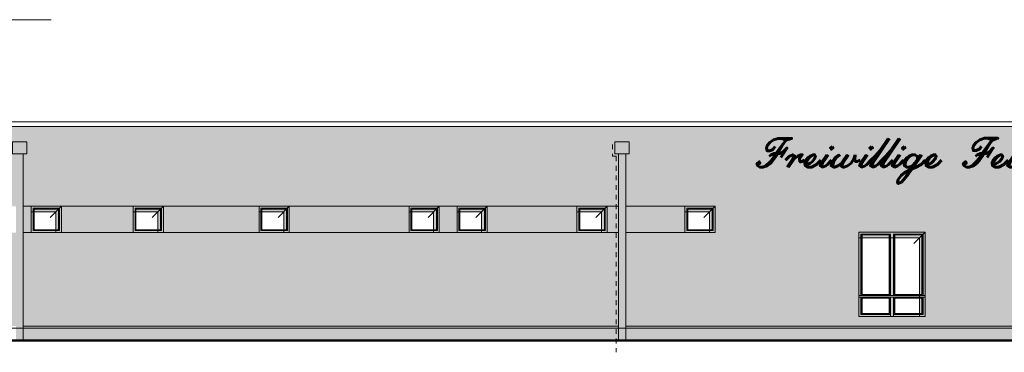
# Model space of a CAD drawing. Header units: metres. Extents: x 1169 to 1496, y -112 to 50.
# Tile 194 of 256: x 1460 to 1480, y -60 to -53. Entities that reach past the tile are written whole.
import ezdxf

# ---------------------------------------------------------------- set-up
doc = ezdxf.new("R2010")
doc.units = ezdxf.units.M
doc.header["$XCLIPFRAME"] = 2
doc.linetypes.add('AUSGEZOGEN', pattern=[0])
doc.linetypes.add('PUNKT2_S9', pattern=[0.0015, 0, -0.0015])
for name, color, linetype, lineweight in [('XR$5$Ansicht', 1, 'AUSGEZOGEN', 50), ('XR$5$Design', 4, 'AUSGEZOGEN', 13), ('XR$5$Filling', 4, 'AUSGEZOGEN', 13), ('XR$5$Muster', 4, 'AUSGEZOGEN', 13), ('XR$5$STANDARD_1', 7, 'AUSGEZOGEN', 25), ('XR$5$Wegeflächen', 4, 'AUSGEZOGEN', 13)]:
    doc.layers.add(name, color=color, linetype=linetype, lineweight=lineweight)
doc.styles.add('SCRIPTC', font='scriptc_.ttf')
picture_1 = doc.add_image_def('image1.tif', size_in_pixel=(512, 512))

msp = doc.modelspace()

# ---------------------------------------------------------------- hatches: boundary and pattern name
at = {"layer": 'XR$5$Muster', "linetype": 'AUSGEZOGEN', "lineweight": 25, "true_color": 0xe1d7c9, "transparency": 33554687}
h = msp.add_hatch(color=254, dxfattribs=at)
h.paths.add_polyline_path([(1459.529, -55.7905), (1459.829, -55.7905), (1459.829, -56.0405), (1459.754, -56.0405), (1459.754, -57.1297), (1472.1576, -57.1297), (1472.1576, -56.0405), (1472.0826, -56.0405), (1472.0826, -55.7905), (1472.3826, -55.7905), (1472.3826, -56.0405), (1472.3076, -56.0405), (1472.3076, -57.1297), (1474.1726, -57.1297), (1474.1726, -57.6797), (1472.3076, -57.6797), (1472.3076, -59.6297), (1484.9311, -59.6297), (1484.9311, -56.0405), (1484.8561, -56.0405), (1484.8561, -55.7905), (1485.1561, -55.7905), (1485.1561, -56.0405), (1485.0811, -56.0405), (1485.0811, -59.6297), (1485.7826, -59.6297), (1485.7826, -55.4705), (1443.4326, -55.4705), (1443.4326, -59.6297), (1444.134, -59.6297), (1444.134, -56.0405), (1444.059, -56.0405), (1444.059, -55.7905), (1444.359, -55.7905), (1444.359, -56.0405), (1444.284, -56.0405), (1444.284, -59.6297), (1445.1676, -59.6297), (1445.1676, -57.1297), (1447.0476, -57.1297), (1447.0476, -59.6297), (1456.6676, -59.6297), (1456.6676, -57.6797), (1451.7926, -57.6797), (1451.7926, -57.1297), (1459.604, -57.1297), (1459.604, -56.0405), (1459.529, -56.0405)])
h.paths.add_polyline_path([(1459.604, -57.6797), (1457.6726, -57.6797), (1457.6726, -59.6297), (1459.604, -59.6297)])
h.paths.add_polyline_path([(1472.1576, -59.6297), (1472.1576, -57.6797), (1459.754, -57.6797), (1459.754, -59.6297)])
h.paths.add_polyline_path([(1482.1676, -59.4297), (1482.1676, -57.6697), (1483.5476, -57.6697), (1483.5476, -59.4297)], flags=16)
h.paths.add_polyline_path([(1477.1676, -59.4297), (1477.1676, -57.6697), (1478.5476, -57.6697), (1478.5476, -59.4297)], flags=16)
at = {"layer": 'XR$5$Muster', "linetype": 'AUSGEZOGEN', "lineweight": 13, "transparency": 33554687}
for color, points in [(252, [(1459.529, -56.0405), (1459.829, -56.0405), (1459.829, -55.7905), (1459.529, -55.7905)]), (252, [(1472.0826, -56.0405), (1472.3826, -56.0405), (1472.3826, -55.7905), (1472.0826, -55.7905)]), (250, [(1459.9176, -57.2471), (1460.4302, -57.2471), (1460.4302, -57.6797), (1460.5476, -57.6797), (1460.5476, -57.1297), (1459.9176, -57.1297)]), (250, [(1462.0426, -57.2471), (1462.5552, -57.2471), (1462.5552, -57.6797), (1462.6726, -57.6797), (1462.6726, -57.1297), (1462.0426, -57.1297)]), (250, [(1464.6676, -57.2471), (1465.1802, -57.2471), (1465.1802, -57.6797), (1465.2976, -57.6797), (1465.2976, -57.1297), (1464.6676, -57.1297)]), (250, [(1467.7926, -57.2471), (1468.3052, -57.2471), (1468.3052, -57.6797), (1468.4226, -57.6797), (1468.4226, -57.1297), (1467.7926, -57.1297)]), (250, [(1468.7926, -57.2471), (1469.3052, -57.2471), (1469.3052, -57.6797), (1469.4226, -57.6797), (1469.4226, -57.1297), (1468.7926, -57.1297)]), (250, [(1471.2926, -57.2471), (1471.8052, -57.2471), (1471.8052, -57.6797), (1471.9226, -57.6797), (1471.9226, -57.1297), (1471.2926, -57.1297)]), (250, [(1473.5426, -57.2471), (1474.0552, -57.2471), (1474.0552, -57.6797), (1474.1726, -57.6797), (1474.1726, -57.1297), (1473.5426, -57.1297)]), (250, [(1478.4302, -59.4297), (1478.5476, -59.4297), (1478.5476, -57.6697), (1477.1676, -57.6697), (1477.1676, -57.7871), (1478.4302, -57.7871)]), (250, [(1472.1059, -59.6697), (1472.1059, -59.6297), (1459.754, -59.6297), (1459.754, -59.6697)]), (250, [(1472.3076, -59.6297), (1472.3076, -59.6697), (1484.8794, -59.6697), (1484.8794, -59.6297)])]:
    msp.add_hatch(color=color, dxfattribs=at).paths.add_polyline_path(points)
msp.add_hatch(color=250, dxfattribs=at).paths.add_polyline_path([(1472.0309, -55.8422), (1472.0826, -55.7905), (1472.0826, -56.0405), (1472.1576, -56.0405), (1472.1576, -59.9297), (1472.1059, -59.9297), (1472.1059, -56.0922), (1472.0309, -56.0922)], flags=16)
h = msp.add_hatch(color=7, dxfattribs=at)
h.set_gradient(color1=(199, 199, 199), color2=(48, 48, 48), one_color=1, name='INVCYLINDER')
h.paths.add_polyline_path([(1459.604, -59.9297), (1459.754, -59.9297), (1459.754, -56.0405), (1459.604, -56.0405)], flags=0)
h = msp.add_hatch(color=7, dxfattribs=at)
h.set_gradient(color1=(199, 199, 199), color2=(48, 48, 48), one_color=1, name='INVCYLINDER')
h.paths.add_polyline_path([(1472.1576, -59.9297), (1472.3076, -59.9297), (1472.3076, -56.0405), (1472.1576, -56.0405)], flags=0)
at = {"layer": 'XR$5$Muster', "linetype": 'AUSGEZOGEN', "lineweight": 13, "true_color": 0x3d3635, "transparency": 33554687}
for points in [[(1459.754, -57.6797), (1459.9176, -57.6797), (1459.9176, -57.1297), (1459.754, -57.1297)], [(1462.0426, -57.6797), (1462.0426, -57.1297), (1460.5476, -57.1297), (1460.5476, -57.6797)], [(1464.6676, -57.1297), (1462.6726, -57.1297), (1462.6726, -57.6797), (1464.6676, -57.6797)], [(1467.7926, -57.6797), (1467.7926, -57.1297), (1465.2976, -57.1297), (1465.2976, -57.6797)], [(1468.4226, -57.6797), (1468.7926, -57.6797), (1468.7926, -57.1297), (1468.4226, -57.1297)], [(1471.2926, -57.6797), (1471.2926, -57.1297), (1469.4226, -57.1297), (1469.4226, -57.6797)], [(1472.1576, -57.6797), (1472.1576, -57.1297), (1471.9226, -57.1297), (1471.9226, -57.6797)], [(1473.5426, -57.1297), (1472.3076, -57.1297), (1472.3076, -57.6797), (1473.5426, -57.6797)]]:
    msp.add_hatch(color=250, dxfattribs=at).paths.add_polyline_path(points)
at = {"layer": 'XR$5$Muster', "linetype": 'AUSGEZOGEN', "lineweight": 25, "true_color": 0x3d3635, "transparency": 33554687}
h = msp.add_hatch(color=250, dxfattribs=at)
h.paths.add_polyline_path([(1459.9176, -57.6797), (1460.5476, -57.6797), (1460.5476, -57.1297), (1459.9176, -57.1297)])
h.paths.add_polyline_path([(1460.4876, -57.6197), (1459.9776, -57.6197), (1459.9776, -57.1897), (1460.4876, -57.1897)], flags=16)
h = msp.add_hatch(color=250, dxfattribs=at)
h.paths.add_polyline_path([(1462.0426, -57.6797), (1462.6726, -57.6797), (1462.6726, -57.1297), (1462.0426, -57.1297)])
h.paths.add_polyline_path([(1462.6126, -57.6197), (1462.1026, -57.6197), (1462.1026, -57.1897), (1462.6126, -57.1897)], flags=16)
h = msp.add_hatch(color=250, dxfattribs=at)
h.paths.add_polyline_path([(1464.6676, -57.6797), (1465.2976, -57.6797), (1465.2976, -57.1297), (1464.6676, -57.1297)])
h.paths.add_polyline_path([(1465.2376, -57.6197), (1464.7276, -57.6197), (1464.7276, -57.1897), (1465.2376, -57.1897)], flags=16)
h = msp.add_hatch(color=250, dxfattribs=at)
h.paths.add_polyline_path([(1467.7926, -57.6797), (1468.4226, -57.6797), (1468.4226, -57.1297), (1467.7926, -57.1297)])
h.paths.add_polyline_path([(1468.3626, -57.6197), (1467.8526, -57.6197), (1467.8526, -57.1897), (1468.3626, -57.1897)], flags=16)
h = msp.add_hatch(color=250, dxfattribs=at)
h.paths.add_polyline_path([(1468.7926, -57.6797), (1469.4226, -57.6797), (1469.4226, -57.1297), (1468.7926, -57.1297)])
h.paths.add_polyline_path([(1469.3626, -57.6197), (1468.8526, -57.6197), (1468.8526, -57.1897), (1469.3626, -57.1897)], flags=16)
h = msp.add_hatch(color=250, dxfattribs=at)
h.paths.add_polyline_path([(1471.2926, -57.6797), (1471.9226, -57.6797), (1471.9226, -57.1297), (1471.2926, -57.1297)])
h.paths.add_polyline_path([(1471.8626, -57.6197), (1471.3526, -57.6197), (1471.3526, -57.1897), (1471.8626, -57.1897)], flags=16)
h = msp.add_hatch(color=250, dxfattribs=at)
h.paths.add_polyline_path([(1473.5426, -57.6797), (1474.1726, -57.6797), (1474.1726, -57.1297), (1473.5426, -57.1297)])
h.paths.add_polyline_path([(1474.1126, -57.6197), (1473.6026, -57.6197), (1473.6026, -57.1897), (1474.1126, -57.1897)], flags=16)
h = msp.add_hatch(color=250, dxfattribs=at)
h.paths.add_polyline_path([(1478.5476, -59.4297), (1478.5476, -57.6697), (1477.1676, -57.6697), (1477.1676, -59.4297)])
h.paths.add_polyline_path([(1477.2276, -58.9697), (1477.2276, -57.7297), (1477.8076, -57.7297), (1477.8076, -58.9697)], flags=16)
h.paths.add_polyline_path([(1477.8076, -59.0497), (1477.8076, -59.3697), (1477.2276, -59.3697), (1477.2276, -59.0497)], flags=16)
h.paths.add_polyline_path([(1477.9076, -57.7297), (1478.4876, -57.7297), (1478.4876, -58.9697), (1477.9076, -58.9697)], flags=16)
h.paths.add_polyline_path([(1478.4876, -59.3697), (1477.9076, -59.3697), (1477.9076, -59.0497), (1478.4876, -59.0497)], flags=16)
for points in [[(1472.1576, -59.9297), (1472.1576, -59.6297), (1459.754, -59.6297), (1459.754, -59.9297)], [(1472.3076, -59.9297), (1484.9311, -59.9297), (1484.9311, -59.6297), (1472.3076, -59.6297)]]:
    msp.add_hatch(color=250, dxfattribs=at).paths.add_polyline_path(points)

# ---------------------------------------------------------------- linework, layer by layer
at = {"layer": 'XR$5$Ansicht', "color": 35, "linetype": 'AUSGEZOGEN', "lineweight": 13, "transparency": 33554687}
for p, q in [((1439.9626, -53.2415), (1460.3324, -53.2415)), ((1460.5476, -57.1297), (1460.3128, -57.3645)), ((1462.6726, -57.1297), (1462.4378, -57.3645)), ((1465.2976, -57.1297), (1465.0628, -57.3645)), ((1468.4226, -57.1297), (1468.1878, -57.3645)), ((1469.4226, -57.1297), (1469.1878, -57.3645)), ((1471.9226, -57.1297), (1471.6878, -57.3645)), ((1474.1726, -57.1297), (1473.9378, -57.3645)), ((1460.4302, -57.2471), (1459.9176, -57.2471)), ((1460.4302, -57.2471), (1460.4302, -57.6797)), ((1462.5552, -57.2471), (1462.0426, -57.2471)), ((1462.5552, -57.2471), (1462.5552, -57.6797)), ((1465.1802, -57.2471), (1464.6676, -57.2471)), ((1465.1802, -57.2471), (1465.1802, -57.6797)), ((1468.3052, -57.2471), (1467.7926, -57.2471)), ((1468.3052, -57.2471), (1468.3052, -57.6797)), ((1469.3052, -57.2471), (1468.7926, -57.2471)), ((1469.3052, -57.2471), (1469.3052, -57.6797)), ((1471.8052, -57.2471), (1471.2926, -57.2471)), ((1471.8052, -57.2471), (1471.8052, -57.6797)), ((1474.0552, -57.2471), (1473.5426, -57.2471)), ((1474.0552, -57.2471), (1474.0552, -57.6797)), ((1478.4302, -57.7871), (1477.1676, -57.7871)), ((1478.5476, -57.6697), (1478.3128, -57.9045)), ((1478.4302, -57.7871), (1478.4302, -59.4297)), ((1485.7426, -59.6697), (1439.5156, -59.6697))]:
    msp.add_line(p, q, dxfattribs=at)
at = {"layer": 'XR$5$Ansicht', "color": 4, "linetype": 'AUSGEZOGEN', "lineweight": 13, "transparency": 33554687}
for p, q in [((1443.4069, -55.3705), (1485.8169, -55.3705)), ((1485.8169, -55.4705), (1443.4069, -55.4705)), ((1459.754, -59.9297), (1459.754, -56.0405)), ((1472.1576, -59.9297), (1472.1576, -56.0405)), ((1472.3076, -59.9297), (1472.3076, -56.0405)), ((1459.9176, -57.1297), (1459.9176, -57.6797)), ((1460.5476, -57.1297), (1459.9176, -57.1297)), ((1459.9576, -57.1697), (1459.9576, -57.6397)), ((1460.5076, -57.1697), (1459.9576, -57.1697)), ((1459.9776, -57.1897), (1459.9776, -57.6197)), ((1460.4876, -57.1897), (1459.9776, -57.1897)), ((1460.4876, -57.6197), (1460.4876, -57.1897)), ((1460.5076, -57.6397), (1460.5076, -57.1697)), ((1460.5476, -57.6797), (1460.5476, -57.1297)), ((1462.0426, -57.1297), (1462.0426, -57.6797)), ((1462.6726, -57.1297), (1462.0426, -57.1297)), ((1462.0826, -57.1697), (1462.0826, -57.6397)), ((1462.6326, -57.1697), (1462.0826, -57.1697)), ((1462.1026, -57.1897), (1462.1026, -57.6197)), ((1462.6126, -57.1897), (1462.1026, -57.1897)), ((1462.6126, -57.6197), (1462.6126, -57.1897)), ((1462.6326, -57.6397), (1462.6326, -57.1697)), ((1462.6726, -57.6797), (1462.6726, -57.1297)), ((1464.6676, -57.1297), (1464.6676, -57.6797)), ((1465.2976, -57.1297), (1464.6676, -57.1297)), ((1464.7076, -57.1697), (1464.7076, -57.6397)), ((1465.2576, -57.1697), (1464.7076, -57.1697)), ((1464.7276, -57.1897), (1464.7276, -57.6197)), ((1465.2376, -57.1897), (1464.7276, -57.1897)), ((1465.2376, -57.6197), (1465.2376, -57.1897)), ((1465.2576, -57.6397), (1465.2576, -57.1697)), ((1465.2976, -57.6797), (1465.2976, -57.1297)), ((1467.7926, -57.1297), (1467.7926, -57.6797)), ((1468.4226, -57.1297), (1467.7926, -57.1297)), ((1467.8326, -57.1697), (1467.8326, -57.6397)), ((1468.3826, -57.1697), (1467.8326, -57.1697)), ((1467.8526, -57.1897), (1467.8526, -57.6197)), ((1468.3626, -57.1897), (1467.8526, -57.1897)), ((1468.3626, -57.6197), (1468.3626, -57.1897)), ((1468.3826, -57.6397), (1468.3826, -57.1697)), ((1468.4226, -57.6797), (1468.4226, -57.1297)), ((1468.7926, -57.1297), (1468.7926, -57.6797)), ((1469.4226, -57.1297), (1468.7926, -57.1297)), ((1468.8326, -57.1697), (1468.8326, -57.6397)), ((1469.3826, -57.1697), (1468.8326, -57.1697)), ((1468.8526, -57.1897), (1468.8526, -57.6197)), ((1469.3626, -57.1897), (1468.8526, -57.1897)), ((1469.3626, -57.6197), (1469.3626, -57.1897)), ((1469.3826, -57.6397), (1469.3826, -57.1697)), ((1469.4226, -57.6797), (1469.4226, -57.1297)), ((1471.2926, -57.1297), (1471.2926, -57.6797)), ((1471.9226, -57.1297), (1471.2926, -57.1297)), ((1471.3326, -57.1697), (1471.3326, -57.6397)), ((1471.8826, -57.1697), (1471.3326, -57.1697)), ((1471.3526, -57.1897), (1471.3526, -57.6197)), ((1471.8626, -57.1897), (1471.3526, -57.1897)), ((1471.8626, -57.6197), (1471.8626, -57.1897)), ((1471.8826, -57.6397), (1471.8826, -57.1697)), ((1471.9226, -57.6797), (1471.9226, -57.1297)), ((1473.5426, -57.1297), (1473.5426, -57.6797)), ((1474.1726, -57.1297), (1473.5426, -57.1297)), ((1473.5826, -57.1697), (1473.5826, -57.6397)), ((1474.1326, -57.1697), (1473.5826, -57.1697)), ((1473.6026, -57.1897), (1473.6026, -57.6197)), ((1474.1126, -57.1897), (1473.6026, -57.1897)), ((1474.1126, -57.6197), (1474.1126, -57.1897)), ((1474.1326, -57.6397), (1474.1326, -57.1697)), ((1474.1726, -57.6797), (1474.1726, -57.1297)), ((1460.5076, -57.6397), (1459.9576, -57.6397)), ((1460.4876, -57.6197), (1459.9776, -57.6197)), ((1462.6326, -57.6397), (1462.0826, -57.6397)), ((1462.6126, -57.6197), (1462.1026, -57.6197)), ((1465.2576, -57.6397), (1464.7076, -57.6397)), ((1465.2376, -57.6197), (1464.7276, -57.6197)), ((1468.3826, -57.6397), (1467.8326, -57.6397)), ((1468.3626, -57.6197), (1467.8526, -57.6197)), ((1469.3826, -57.6397), (1468.8326, -57.6397)), ((1469.3626, -57.6197), (1468.8526, -57.6197)), ((1471.8826, -57.6397), (1471.3326, -57.6397)), ((1471.8626, -57.6197), (1471.3526, -57.6197)), ((1474.1326, -57.6397), (1473.5826, -57.6397)), ((1474.1126, -57.6197), (1473.6026, -57.6197)), ((1460.5476, -57.6797), (1459.9176, -57.6797)), ((1462.6726, -57.6797), (1462.0426, -57.6797)), ((1465.2976, -57.6797), (1464.6676, -57.6797)), ((1468.4226, -57.6797), (1467.7926, -57.6797)), ((1469.4226, -57.6797), (1468.7926, -57.6797)), ((1471.9226, -57.6797), (1471.2926, -57.6797)), ((1474.1726, -57.6797), (1473.5426, -57.6797)), ((1477.1676, -59.4297), (1477.1676, -57.6697)), ((1477.1676, -57.6697), (1478.5476, -57.6697)), ((1477.2076, -58.9897), (1477.2076, -57.7097)), ((1477.2076, -57.7097), (1477.8276, -57.7097)), ((1477.8276, -57.7097), (1477.8276, -58.9897)), ((1477.8876, -58.9897), (1477.8876, -57.7097)), ((1477.8876, -57.7097), (1478.5076, -57.7097)), ((1478.5076, -57.7097), (1478.5076, -58.9897)), ((1478.5476, -57.6697), (1478.5476, -59.4297)), ((1477.1676, -58.9897), (1478.5476, -58.9897)), ((1478.5476, -59.0297), (1477.1676, -59.0297)), ((1477.2076, -59.0297), (1477.2076, -59.3897)), ((1477.8276, -59.4297), (1477.8276, -59.0297)), ((1477.8876, -59.4297), (1477.8876, -59.0297)), ((1478.5076, -59.0297), (1478.5076, -59.3897)), ((1478.5476, -59.4297), (1477.1676, -59.4297)), ((1477.2076, -59.3897), (1477.8276, -59.3897)), ((1478.5076, -59.3897), (1477.8876, -59.3897)), ((1459.754, -59.6297), (1472.1576, -59.6297)), ((1472.3076, -59.6297), (1484.9311, -59.6297))]:
    msp.add_line(p, q, dxfattribs=at)
at = {"layer": 'XR$5$Ansicht', "color": 7, "linetype": 'PUNKT2_S9', "lineweight": 13, "transparency": 33554687}
for p, q in [((1472.0327, -55.8404), (1472.0327, -56.0904)), ((1472.0327, -56.0904), (1472.1077, -56.0904)), ((1472.1077, -56.0904), (1472.1077, -60.1764))]:
    msp.add_line(p, q, dxfattribs=at)
at = {"layer": 'XR$5$Ansicht', "color": 4, "linetype": 'AUSGEZOGEN', "lineweight": 13, "transparency": 33554687}
for points in [[(1459.529, -56.0405), (1459.829, -56.0405), (1459.829, -55.7905), (1459.529, -55.7905), (1459.529, -56.0405)], [(1472.0826, -56.0405), (1472.3826, -56.0405), (1472.3826, -55.7905), (1472.0826, -55.7905), (1472.0826, -56.0405)], [(1477.2276, -57.7297), (1477.8076, -57.7297), (1477.8076, -58.9697), (1477.2276, -58.9697), (1477.2276, -57.7297)], [(1477.9076, -58.9697), (1478.4876, -58.9697), (1478.4876, -57.7297), (1477.9076, -57.7297), (1477.9076, -58.9697)], [(1477.2276, -59.0497), (1477.8076, -59.0497), (1477.8076, -59.3697), (1477.2276, -59.3697), (1477.2276, -59.0497)], [(1477.9076, -59.0497), (1478.4876, -59.0497), (1478.4876, -59.3697), (1477.9076, -59.3697), (1477.9076, -59.0497)]]:
    msp.add_lwpolyline(points, close=True, dxfattribs=at)
at = {"layer": 'XR$5$Filling', "color": 52, "linetype": 'AUSGEZOGEN', "lineweight": 13, "transparency": 33554687}
for p, q in [((1472.1576, -57.1297), (1459.754, -57.1297)), ((1474.1726, -57.1297), (1472.3076, -57.1297)), ((1472.1576, -57.6797), (1459.754, -57.6797)), ((1474.1726, -57.6797), (1472.3076, -57.6797))]:
    msp.add_line(p, q, dxfattribs=at)
at = {"layer": 'XR$5$Wegeflächen', "color": 1, "linetype": 'AUSGEZOGEN', "lineweight": 50, "transparency": 33554687}
msp.add_line((1491.1022, -59.9297), (1436.2235, -59.9297), dxfattribs=at)

# ---------------------------------------------------------------- texts
at = {"layer": 'XR$5$STANDARD_1', "color": 1, "linetype": 'AUSGEZOGEN', "lineweight": 13, "transparency": 33554687, "insert": (1474.9944, -56.6593), "char_height": 0.6, "width": 8.488873, "attachment_point": 7, "rotation": 0.0189, "style": 'SCRIPTC'}
msp.add_mtext('\\W1.10;\\Q19.0;Freiwillige Feuerwehr', dxfattribs=at)

# ---------------------------------------------------------------- pictures from other files: only their frames are drawn
at = {"layer": 'XR$5$Ansicht', "color": 4, "linetype": 'AUSGEZOGEN', "lineweight": 13, "transparency": 33554687}
image = msp.add_image(picture_1, insert=(1459.9776, -57.6197), size_in_units=(0.51, 0.43), dxfattribs=at)
image.set_boundary_path([(-0.5, 511.5), (511.5, 511.5), (511.5, -0.5), (-0.5, -0.5), (-0.5, 511.5)])
image = msp.add_image(picture_1, insert=(1462.1026, -57.6197), size_in_units=(0.51, 0.43), dxfattribs=at)
image.set_boundary_path([(-0.5, 511.5), (511.5, 511.5), (511.5, -0.5), (-0.5, -0.5), (-0.5, 511.5)])
image = msp.add_image(picture_1, insert=(1464.7276, -57.6197), size_in_units=(0.51, 0.43), dxfattribs=at)
image.set_boundary_path([(-0.5, 511.5), (511.5, 511.5), (511.5, -0.5), (-0.5, -0.5), (-0.5, 511.5)])
image = msp.add_image(picture_1, insert=(1467.8526, -57.6197), size_in_units=(0.51, 0.43), dxfattribs=at)
image.set_boundary_path([(-0.5, 511.5), (511.5, 511.5), (511.5, -0.5), (-0.5, -0.5), (-0.5, 511.5)])
image = msp.add_image(picture_1, insert=(1468.8526, -57.6197), size_in_units=(0.51, 0.43), dxfattribs=at)
image.set_boundary_path([(-0.5, 511.5), (511.5, 511.5), (511.5, -0.5), (-0.5, -0.5), (-0.5, 511.5)])
image = msp.add_image(picture_1, insert=(1471.3526, -57.6197), size_in_units=(0.51, 0.43), dxfattribs=at)
image.set_boundary_path([(-0.5, 511.5), (511.5, 511.5), (511.5, -0.5), (-0.5, -0.5), (-0.5, 511.5)])
image = msp.add_image(picture_1, insert=(1473.6026, -57.6197), size_in_units=(0.51, 0.43), dxfattribs=at)
image.set_boundary_path([(-0.5, 511.5), (511.5, 511.5), (511.5, -0.5), (-0.5, -0.5), (-0.5, 511.5)])
at = {"layer": 'XR$5$Design', "color": 7, "linetype": 'AUSGEZOGEN', "lineweight": 25, "transparency": 33554687}
image = msp.add_image(picture_1, insert=(1477.2276, -58.9697), size_in_units=(0.58, 1.24), dxfattribs=at)
image.set_boundary_path([(-0.5, 511.5), (511.5, 511.5), (511.5, -0.5), (-0.5, -0.5), (-0.5, 511.5)])
image = msp.add_image(picture_1, insert=(1477.9076, -58.9697), size_in_units=(0.58, 1.24), dxfattribs=at)
image.set_boundary_path([(-0.5, 511.5), (511.5, 511.5), (511.5, -0.5), (-0.5, -0.5), (-0.5, 511.5)])
image = msp.add_image(picture_1, insert=(1477.2276, -59.3697), size_in_units=(0.58, 0.32), dxfattribs=at)
image.set_boundary_path([(-0.5, 511.5), (511.5, 511.5), (511.5, -0.5), (-0.5, -0.5), (-0.5, 511.5)])
image = msp.add_image(picture_1, insert=(1477.9076, -59.3697), size_in_units=(0.58, 0.32), dxfattribs=at)
image.set_boundary_path([(-0.5, 511.5), (511.5, 511.5), (511.5, -0.5), (-0.5, -0.5), (-0.5, 511.5)])

doc.saveas('drawing.dxf')
